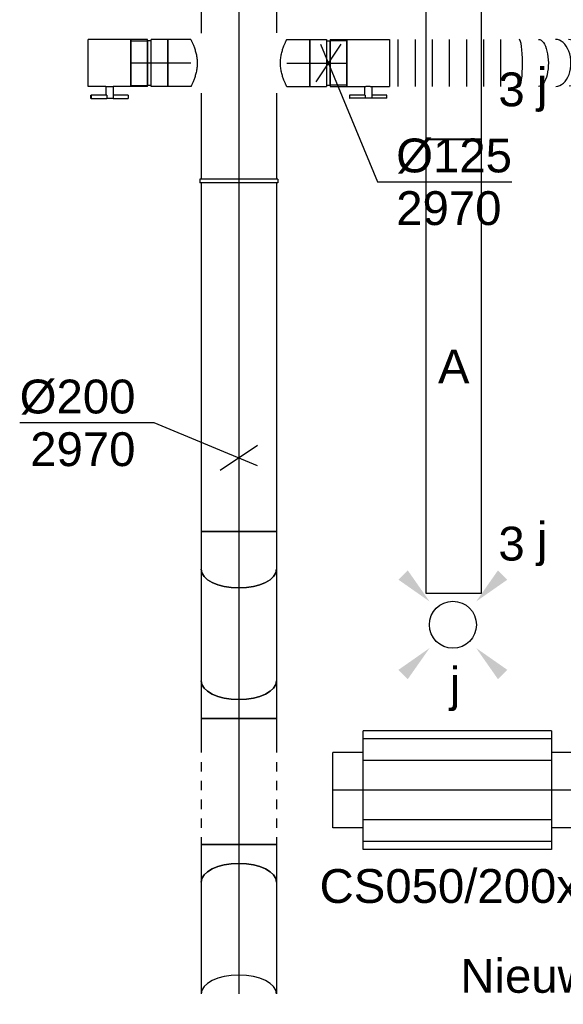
# Model space of a CAD drawing. Extents: x -238422 to 258194, y -34825 to 126331.
# Tile 233 of 239: x 133852 to 135297, y 21173 to 23791. Entities that reach past the tile are written whole.
import ezdxf
from ezdxf.enums import TextEntityAlignment as Align

# ---------------------------------------------------------------- set-up
doc = ezdxf.new("R2010")
doc.units = 0
doc.header["$LTSCALE"] = 50
doc.linetypes.add('CENTER2', pattern=[28.575000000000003, 19.05, -3.175, 3.175, -3.175])
doc.linetypes.add('STREEPJES', pattern=[0.1, 0.05, -0.05])
doc.layers.get('0').update_dxf_attribs({"linetype": 'CONTINUOUS'})
for name, color, linetype in [('EL6222--', 3, 'CONTINUOUS'), ('EL6311--', 3, 'CONTINUOUS'), ('WL570---_RETOUR', 112, 'CONTINUOUS'), ('WL570---_RETOUR_HL', 8, 'CONTINUOUS'), ('WL570---_TOEVOER', 3, 'CONTINUOUS'), ('WL570---_TOEVOER_HL', 8, 'CONTINUOUS'), ('WM570---_RETOUR', 1, 'CONTINUOUS'), ('WM570---_RETOUR_PR', 1, 'CONTINUOUS'), ('WM570---_TOEVOER', 1, 'CONTINUOUS'), ('WM570---_TOEVOER_PR', 1, 'CONTINUOUS')]:
    doc.layers.add(name, color=color, linetype=linetype)
doc.styles.add('BURO-018', font='ARIAL.TTF', dxfattribs={"height": 90})

# ---------------------------------------------------------------- blocks, each defined once
blk = doc.blocks.new('E00411')
at = {"color": 0, "linetype": 'Continuous'}
blk.add_circle((0, 0), 1.25, dxfattribs=at)
for points in [[(-2.891705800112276, 2.395768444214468), (-2.395768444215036, 2.891705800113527), (-1.237436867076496, 1.237436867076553)], [(2.395768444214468, 2.891705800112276), (2.891705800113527, 2.395768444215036), (1.237436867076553, 1.237436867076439)], [(-2.395768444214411, -2.891705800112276), (-2.89170580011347, -2.395768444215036), (-1.237436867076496, -1.237436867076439)], [(2.89170580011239, -2.395768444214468), (2.395768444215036, -2.891705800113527), (1.237436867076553, -1.237436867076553)]]:
    blk.add_solid(points, dxfattribs=at)
at = {"color": 0, "linetype": 'Continuous', "style": 'BURO-018'}
for tag, height, p in [('E_SLET1', 1.8, (-2.842e-13, 4.641705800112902)), ('E_GROEP', 1.799999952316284, (0, 0)), ('E_GKAST', 1.799999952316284, (0, 0))]:
    blk.add_attdef(tag, text='', height=height, dxfattribs=at).set_placement(p, align=Align.MIDDLE)
at = {"color": 0, "linetype": 'Continuous', "style": 'BURO-018', "flags": 1}
for tag in ['E_MATCODE', 'E_SGROEP']:
    blk.add_attdef(tag, text='', height=1.799999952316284, dxfattribs=at).set_placement((0, 0), align=Align.MIDDLE)
blk = doc.blocks.new('E001611207146')
at = {"color": 0}
for p, q in [((-12.07, -1.46), (-12.07, 1.46)), ((-12.07, 1.46), (12.07, 1.46)), ((12.07, 1.46), (12.07, -1.46)), ((12.07, -1.46), (-12.07, -1.46))]:
    blk.add_line(p, q, dxfattribs=at)
at = {"color": 0, "linetype": 'Continuous', "style": 'BURO-018'}
for tag, p in [('E_GKAST', (0, 8)), ('E_GROEP', (0, 5)), ('E_SGROEP', (4.5, 5)), ('E_ARMCODE', (0, 0)), ('E_SLET', (4.5, -3))]:
    blk.add_attdef(tag, text='', height=1.8, dxfattribs=at).set_placement(p, align=Align.MIDDLE)
blk = doc.blocks.new('*U220')
at = {"color": 0, "ltscale": 10}
for p, q in [((7.275957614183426e-12, 100, -2970.000000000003), (775.2484335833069, 99.9999999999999, -2970.000000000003)), ((7.275957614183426e-12, -100, -2970.000000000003), (7.300450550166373e-12, 100, -2970.000000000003)), ((815.2484335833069, 100, -2970.000000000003), (1255.230547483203, 99.99999999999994, -2970.000000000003)), ((1755.230547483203, 100, -2970.000000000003), (1835.768125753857, 99.99999999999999, -2970.000000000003)), ((1835.768125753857, 100, -2970.000000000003), (1835.768125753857, -100, -2970.000000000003)), ((7.275957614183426e-12, -100, -2970.000000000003), (1255.230547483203, -100.0000000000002, -2970.000000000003)), ((1755.230547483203, -100, -2970.000000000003), (1835.768125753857, -100, -2970.000000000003))]:
    blk.add_line(p, q, dxfattribs=at)
at = {"layer": 'WL570---_RETOUR_HL', "linetype": 'CENTER2'}
blk.add_line((7.275957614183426e-12, 0, -2970.000000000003), (1835.768125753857, -2.248167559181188e-13, -2970.000000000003), dxfattribs=at)
at = {"layer": 'WM570---_RETOUR_PR', "color": 1, "style": 'BURO-018'}
blk.add_attdef('POSNR', text='', height=90, dxfattribs=at).set_placement((0, 0), align=Align.MIDDLE)
blk = doc.blocks.new('*U222')
at = {"color": 2, "ltscale": 10}
for p, q in [((-249.9999999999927, 157.5, -2970.000000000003), (250.0000000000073, 157.4999999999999, -2970.000000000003)), ((-249.9999999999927, -157.5, -2970.000000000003), (-249.9999999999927, 157.5, -2970.000000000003)), ((250.0000000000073, 157.5, -2970.000000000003), (250.0000000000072, -157.5, -2970.000000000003)), ((-249.9999999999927, 136.3990010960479, -2970.000000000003), (250.0000000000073, 136.3990010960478, -2970.000000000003)), ((-249.9999999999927, 78.75, -2970.000000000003), (250.0000000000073, 78.74999999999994, -2970.000000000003)), ((-249.9999999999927, 0, -2970.000000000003), (250.0000000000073, -6.123233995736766e-14, -2970.000000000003)), ((-249.9999999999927, -78.75, -2970.000000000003), (250.0000000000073, -78.75000000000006, -2970.000000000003)), ((-249.9999999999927, -136.3990010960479, -2970.000000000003), (250.0000000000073, -136.3990010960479, -2970.000000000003)), ((-249.9999999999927, -157.5, -2970.000000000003), (250.0000000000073, -157.5000000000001, -2970.000000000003))]:
    blk.add_line(p, q, dxfattribs=at)
at = {"layer": 'WL570---_TOEVOER_HL', "linetype": 'CENTER2'}
blk.add_line((-249.9999999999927, 0, -2970.000000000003), (250.0000000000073, -6.123233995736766e-14, -2970.000000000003), dxfattribs=at)
at = {"layer": 'WM570---_TOEVOER_PR', "color": 1, "style": 'BURO-018'}
blk.add_attdef('POSNR', text='', height=90, dxfattribs=at).set_placement((0, 0), align=Align.MIDDLE)
blk = doc.blocks.new('*U224')
at = {"color": 0, "ltscale": 10}
for p, q in [((-53.59999999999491, 100.0000000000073, -2970), (-27.26450778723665, 100.0000000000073, -2970)), ((-53.59999999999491, -99.99999999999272, -2970), (-53.59999999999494, 100.0000000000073, -2970)), ((-27.26450778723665, 100.0000000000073, -2970), (23.61175636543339, 100.0000000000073, -2970)), ((23.61175636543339, 100.0000000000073, -2970), (46.41896164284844, 100.0000000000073, -2970)), ((-53.59999999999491, -99.99999999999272, -2970), (-27.26450778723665, -99.99999999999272, -2970)), ((-27.26450778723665, -99.99999999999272, -2970), (23.61175636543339, -99.99999999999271, -2970)), ((23.61175636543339, -99.99999999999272, -2970), (46.41896164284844, -99.99999999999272, -2970))]:
    blk.add_line(p, q, dxfattribs=at)
at = {"color": 0, "ltscale": 10, "extrusion": (3.233259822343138e-33, 5.199478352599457e-49, -1)}
blk.add_ellipse((46.41896164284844, 7.275957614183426e-12, -2970), major_axis=(-1.608122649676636e-14, 100), ratio=0.4999999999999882, start_param=0, end_param=3.141592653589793, dxfattribs=at)
at = {"layer": 'WL570---_TOEVOER_HL', "linetype": 'CENTER2'}
blk.add_line((-53.59999999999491, 7.275957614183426e-12, -2970), (46.41896164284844, 7.292041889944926e-12, -2970), dxfattribs=at)
at = {"layer": 'WM570---_TOEVOER_PR', "color": 1, "style": 'BURO-018'}
blk.add_attdef('POSNR', text='', height=90, dxfattribs=at).set_placement((0, 0), align=Align.MIDDLE)
blk = doc.blocks.new('*U225')
at = {"color": 0, "ltscale": 10}
for p, q in [((3.637978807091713e-12, 100.0000000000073, -2943.199999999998), (296.8735084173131, 100.0000000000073, -2943.199999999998)), ((3.637978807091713e-12, -99.99999999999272, -2943.199999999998), (296.8735084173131, -99.99999999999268, -2943.199999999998))]:
    blk.add_line(p, q, dxfattribs=at)
blk.add_ellipse((3.637978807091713e-12, 7.275957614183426e-12, -2943.199999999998), major_axis=(-1.608122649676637e-14, 100), ratio=0.5000000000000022, start_param=3.141592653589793, end_param=6.283185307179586, dxfattribs=at)
at = {"color": 0, "ltscale": 10, "extrusion": (-1.982164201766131e-48, 1.232595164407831e-32, -1)}
blk.add_ellipse((296.8735084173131, 7.275957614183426e-12, -2943.199999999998), major_axis=(-1.608122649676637e-14, 100), ratio=0.5000000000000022, start_param=0, end_param=3.141592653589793, dxfattribs=at)
at = {"layer": 'WL570---_TOEVOER_HL', "linetype": 'CENTER2'}
blk.add_line((3.637978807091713e-12, 7.275957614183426e-12, -2943.199999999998), (296.8735084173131, 7.323698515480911e-12, -2943.199999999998), dxfattribs=at)
at = {"layer": 'WM570---_TOEVOER_PR', "color": 1, "style": 'BURO-018'}
blk.add_attdef('POSNR', text='', height=90, dxfattribs=at).set_placement((0, 0), align=Align.MIDDLE)
blk = doc.blocks.new('*U226')
at = {"color": 0, "ltscale": 10}
for p, q in [((-46.41896164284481, 100, -2744.999999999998), (-23.61175636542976, 100, -2744.999999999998)), ((-23.61175636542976, 100, -2744.999999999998), (27.26450778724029, 100, -2744.999999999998)), ((27.26450778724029, 100, -2744.999999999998), (53.59999999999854, 100, -2744.999999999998)), ((53.59999999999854, 100, -2744.999999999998), (53.59999999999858, -100, -2744.999999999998)), ((-46.41896164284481, -100, -2744.999999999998), (-23.61175636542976, -100, -2744.999999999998)), ((-23.61175636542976, -100, -2744.999999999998), (27.26450778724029, -99.99999999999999, -2744.999999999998)), ((27.26450778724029, -100, -2744.999999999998), (53.59999999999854, -100, -2744.999999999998))]:
    blk.add_line(p, q, dxfattribs=at)
blk.add_ellipse((-46.41896164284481, 0, -2744.999999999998), major_axis=(-1.608122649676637e-14, 100), ratio=0.4999999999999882, start_param=3.141592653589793, end_param=6.283185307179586, dxfattribs=at)
at = {"layer": 'WL570---_TOEVOER_HL', "linetype": 'CENTER2'}
blk.add_line((-46.41896164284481, 0, -2744.999999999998), (53.59999999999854, 1.608427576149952e-14, -2744.999999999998), dxfattribs=at)
at = {"layer": 'WM570---_TOEVOER_PR', "color": 1, "style": 'BURO-018'}
blk.add_attdef('POSNR', text='', height=90, dxfattribs=at).set_placement((0, 0), align=Align.MIDDLE)
blk = doc.blocks.new('*U227')
at = {"color": 0, "ltscale": 10}
for p, q in [((3.637978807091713e-12, 100.0000000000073, -2745), (65.88166332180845, 100.0000000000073, -2745)), ((3.637978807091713e-12, -99.99999999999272, -2745), (3.60581635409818e-12, 100.0000000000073, -2745)), ((315.8816633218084, 100.0000000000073, -2745), (335.5357634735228, 100.0000000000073, -2745)), ((335.5357634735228, 100.0000000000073, -2745), (335.5357634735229, -99.99999999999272, -2745)), ((3.637978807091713e-12, -99.99999999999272, -2745), (65.88166332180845, -99.99999999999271, -2745)), ((315.8816633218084, -99.99999999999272, -2745), (335.5357634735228, -99.99999999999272, -2745))]:
    blk.add_line(p, q, dxfattribs=at)
at = {"color": 8, "linetype": 'STREEPJES', "ltscale": 10}
for p, q in [((65.88166332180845, 100.0000000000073, -2745), (315.8816633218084, 100.0000000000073, -2745)), ((65.88166332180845, -99.99999999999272, -2745), (315.8816633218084, -99.99999999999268, -2745))]:
    blk.add_line(p, q, dxfattribs=at)
at = {"layer": 'WL570---_TOEVOER_HL', "linetype": 'CENTER2'}
blk.add_line((3.637978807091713e-12, 7.275957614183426e-12, -2745), (335.5357634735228, 7.329915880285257e-12, -2745), dxfattribs=at)
at = {"layer": 'WM570---_TOEVOER_PR', "color": 1, "style": 'BURO-018'}
blk.add_attdef('POSNR', text='', height=90, dxfattribs=at).set_placement((0, 0), align=Align.MIDDLE)
blk = doc.blocks.new('*U228')
at = {"color": 0, "ltscale": 10}
for p, q in [((-53.59999999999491, 100.0000000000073, -2745), (-27.26450778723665, 100.0000000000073, -2745)), ((-53.59999999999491, -99.99999999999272, -2745), (-53.59999999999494, 100.0000000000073, -2745)), ((-27.26450778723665, 100.0000000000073, -2745), (23.61175636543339, 100.0000000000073, -2745)), ((23.61175636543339, 100.0000000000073, -2745), (46.41896164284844, 100.0000000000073, -2745)), ((-53.59999999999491, -99.99999999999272, -2745), (-27.26450778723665, -99.99999999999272, -2745)), ((-27.26450778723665, -99.99999999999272, -2745), (23.61175636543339, -99.99999999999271, -2745)), ((23.61175636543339, -99.99999999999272, -2745), (46.41896164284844, -99.99999999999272, -2745))]:
    blk.add_line(p, q, dxfattribs=at)
blk.add_ellipse((46.41896164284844, 7.275957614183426e-12, -2745), major_axis=(1.608122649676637e-14, -100), ratio=0.4999999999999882, start_param=3.141592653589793, end_param=6.283185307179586, dxfattribs=at)
at = {"layer": 'WL570---_TOEVOER_HL', "linetype": 'CENTER2'}
blk.add_line((-53.59999999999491, 7.275957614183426e-12, -2745), (46.41896164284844, 7.292041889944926e-12, -2745), dxfattribs=at)
at = {"layer": 'WM570---_TOEVOER_PR', "color": 1, "style": 'BURO-018'}
blk.add_attdef('POSNR', text='', height=90, dxfattribs=at).set_placement((0, 0), align=Align.MIDDLE)
blk = doc.blocks.new('*U229')
at = {"color": 0, "ltscale": 10}
for p, q in [((3.637978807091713e-12, 100.0000000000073, -2771.800000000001), (296.8735084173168, 100.0000000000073, -2771.800000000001)), ((3.637978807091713e-12, -99.99999999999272, -2771.800000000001), (296.8735084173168, -99.99999999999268, -2771.800000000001))]:
    blk.add_line(p, q, dxfattribs=at)
at = {"color": 0, "ltscale": 10, "extrusion": (0, 0, -1)}
blk.add_ellipse((3.637978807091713e-12, 7.275957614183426e-12, -2771.800000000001), major_axis=(1.608122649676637e-14, -100), ratio=0.4999999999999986, start_param=0, end_param=3.141592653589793, dxfattribs=at)
at = {"color": 0, "ltscale": 10}
blk.add_ellipse((296.8735084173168, 7.275957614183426e-12, -2771.800000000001), major_axis=(1.608122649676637e-14, -100), ratio=0.4999999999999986, start_param=3.141592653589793, end_param=6.283185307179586, dxfattribs=at)
at = {"layer": 'WL570---_TOEVOER_HL', "linetype": 'CENTER2'}
blk.add_line((3.637978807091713e-12, 7.275957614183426e-12, -2771.800000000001), (296.8735084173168, 7.323698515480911e-12, -2771.800000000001), dxfattribs=at)
at = {"layer": 'WM570---_TOEVOER_PR', "color": 1, "style": 'BURO-018'}
blk.add_attdef('POSNR', text='', height=90, dxfattribs=at).set_placement((0, 0), align=Align.MIDDLE)
blk = doc.blocks.new('*U247')
at = {"color": 0, "ltscale": 10}
for p, q in [((7.275957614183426e-12, 100, -2970.000000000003), (430.1719951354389, 99.99999999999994, -2970.000000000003)), ((7.275957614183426e-12, -83.0416694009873, -2970.000000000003), (7.298373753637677e-12, 100, -2970.000000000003)), ((7.275957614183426e-12, -100, -2970.000000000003), (7.277578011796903e-12, -86.76844936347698, -2970.000000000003)), ((7.275957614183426e-12, -100, -2970.000000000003), (430.1719951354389, -100.0000000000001, -2970.000000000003))]:
    blk.add_line(p, q, dxfattribs=at)
at = {"color": 8, "linetype": 'STREEPJES', "ltscale": 10}
blk.add_line((7.275957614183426e-12, -86.76844936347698, -2970.000000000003), (7.276414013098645e-12, -83.0416694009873, -2970.000000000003), dxfattribs=at)
at = {"layer": 'WL570---_TOEVOER_HL', "linetype": 'CENTER2'}
blk.add_line((7.275957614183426e-12, 0, -2970.000000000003), (430.1719951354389, -5.268087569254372e-14, -2970.000000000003), dxfattribs=at)
at = {"layer": 'WM570---_TOEVOER_PR', "color": 1, "style": 'BURO-018'}
blk.add_attdef('POSNR', text='', height=90, dxfattribs=at).set_placement((0, 0), align=Align.MIDDLE)
blk = doc.blocks.new('*U1207')
at = {"color": 0, "ltscale": 10}
for p, q in [((3.637978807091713e-12, 100, -2970), (341.3387026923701, 100.0000000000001, -2970)), ((3.637978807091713e-12, -100, -2970), (3.60581635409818e-12, 100, -2970)), ((501.3387026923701, 100, -2970), (729.8158150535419, 100, -2970)), ((3.637978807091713e-12, -100, -2970), (341.6806276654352, -99.99999999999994, -2970)), ((501.6806276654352, -100, -2970), (729.8158150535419, -99.99999999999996, -2970))]:
    blk.add_line(p, q, dxfattribs=at)
at = {"layer": 'WL570---_TOEVOER_HL', "linetype": 'CENTER2'}
blk.add_line((3.637978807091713e-12, 0, -2970), (729.8158150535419, 1.17363334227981e-13, -2970), dxfattribs=at)
at = {"layer": 'WM570---_TOEVOER_PR', "color": 1, "style": 'BURO-018'}
blk.add_attdef('POSNR', text='', height=90, dxfattribs=at).set_placement((0, 0), align=Align.MIDDLE)
blk = doc.blocks.new('*U1214')
at = {"color": 0, "ltscale": 10}
for p, q in [((-4.999999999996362, 104, -2970), (5.000000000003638, 104, -2970)), ((-4.999999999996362, 104, -2970), (-4.999999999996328, -104, -2970)), ((-4.999999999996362, 104, -2970), (-4.999999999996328, -104, -2970)), ((5.000000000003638, 104, -2970), (5.000000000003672, -104, -2970)), ((5.000000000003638, 104, -2970), (5.000000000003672, -104, -2970)), ((-4.999999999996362, -104, -2970), (5.000000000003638, -104, -2970))]:
    blk.add_line(p, q, dxfattribs=at)
at = {"layer": 'WL570---_TOEVOER_HL', "linetype": 'CENTER2'}
blk.add_line((-4.999999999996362, 0, -2970), (5.000000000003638, 1.608122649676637e-15, -2970), dxfattribs=at)
at = {"layer": 'WM570---_TOEVOER_PR', "color": 1, "style": 'BURO-018'}
blk.add_attdef('POSNR', text='', height=90, dxfattribs=at).set_placement((0, 0), align=Align.MIDDLE)
blk = doc.blocks.new('*U1217')
at = {"color": 0, "ltscale": 10}
for p, q in [((3.637978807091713e-12, 100, -2970), (927.3098052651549, 100.0000000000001, -2970)), ((927.3098052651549, 100.0000000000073, -2970), (927.3098052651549, -99.99999999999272, -2970)), ((3.637978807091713e-12, -100, -2970), (927.3098052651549, -99.99999999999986, -2970))]:
    blk.add_line(p, q, dxfattribs=at)
at = {"layer": 'WL570---_TOEVOER_HL', "linetype": 'CENTER2'}
blk.add_line((3.637978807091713e-12, 0, -2970), (927.3098052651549, 1.491227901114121e-13, -2970), dxfattribs=at)
at = {"layer": 'WM570---_TOEVOER_PR', "color": 1, "style": 'BURO-018'}
blk.add_attdef('POSNR', text='', height=90, dxfattribs=at).set_placement((0, 0), align=Align.MIDDLE)
blk = doc.blocks.new('*U1218')
at = {"layer": 'WM570---_TOEVOER', "color": 0, "ltscale": 10}
for p, q in [((-224.6244438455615, 93.2881402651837), (-582.196067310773, 93.2881402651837)), ((49.99999999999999, -20.76535809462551), (-224.6244438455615, 93.2881402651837)), ((50.00000000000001, 33.37520060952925), (-50.00000000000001, -33.37520060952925))]:
    blk.add_line(p, q, dxfattribs=at)
at = {"layer": 'WM570---_TOEVOER', "color": 0, "style": 'BURO-018'}
for s, p in [('%%c200', (-582.196067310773, 118.2881402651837)), ('2970', (-554.3243074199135, -21.7118597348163))]:
    blk.add_text(s, height=90, dxfattribs=at).set_placement(p)
blk = doc.blocks.new('*U1340')
at = {"color": 0, "ltscale": 10}
for p, q in [((7.275957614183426e-12, 62.5, -2970), (60.30000000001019, 62.49999999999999, -2970)), ((60.30000000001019, 62.5, -2970), (60.30000000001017, -62.5, -2970)), ((7.275957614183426e-12, -62.5, -2970), (60.30000000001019, -62.50000000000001, -2970))]:
    blk.add_line(p, q, dxfattribs=at)
blk.add_spline([(-0.1600247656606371, -62.17933271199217, -2970), (-0.6347537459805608, -61.22062132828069, -2970), (-1.408217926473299, -59.63370352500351, -2970), (-2.454035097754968, -57.43486322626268, -2970), (-3.735793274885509, -54.64666350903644, -2970), (-5.207656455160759, -51.29771507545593, -2970), (-6.815261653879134, -47.422382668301, -2970), (-8.496992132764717, -43.0604324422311, -2970), (-10.18571834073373, -38.25662390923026, -2970), (-11.81108635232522, -33.06025064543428, -2970), (-13.30239258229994, -27.52463447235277, -2970), (-14.59200417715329, -21.70657830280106, -2970), (-15.61916637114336, -15.66578326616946, -2970), (-16.33389781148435, -9.464236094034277, -2970), (-16.70055008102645, -3.16557305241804, -2970), (-16.70055008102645, 3.16557305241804, -2970), (-16.33389781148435, 9.464236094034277, -2970), (-15.61916637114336, 15.66578326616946, -2970), (-14.59200417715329, 21.70657830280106, -2970), (-13.30239258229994, 27.52463447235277, -2970), (-11.81108635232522, 33.06025064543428, -2970), (-10.18571834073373, 38.25662390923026, -2970), (-8.496992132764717, 43.0604324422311, -2970), (-6.815261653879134, 47.422382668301, -2970), (-5.207656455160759, 51.29771507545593, -2970), (-3.735793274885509, 54.64666350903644, -2970), (-2.454035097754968, 57.43486322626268, -2970), (-1.408217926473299, 59.63370352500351, -2970), (-0.6347537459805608, 61.22062132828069, -2970), (-0.1600247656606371, 62.17933271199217, -2970), (7.275957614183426e-12, 62.5, -2970)], degree=3, dxfattribs=at)
at = {"layer": 'WL570---_TOEVOER_HL', "linetype": 'CENTER2'}
blk.add_line((7.275957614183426e-12, 0, -2970), (60.30000000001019, -7.384620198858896e-15, -2970), dxfattribs=at)
at = {"layer": 'WM570---_TOEVOER_PR', "color": 1, "style": 'BURO-018'}
blk.add_attdef('POSNR', text='', height=90, dxfattribs=at).set_placement((0, 0), align=Align.MIDDLE)
blk = doc.blocks.new('*U1341')
at = {"color": 0, "ltscale": 10}
for p, q in [((-49.29999999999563, 62.5, -2970), (-4.999999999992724, 62.49999999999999, -2970)), ((-49.29999999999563, 62.5, -2970), (-49.29999999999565, -62.5, -2970)), ((-4.999999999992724, 62.5, -2970), (-4.999999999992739, -62.5, -2970)), ((-4.999999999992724, 59.375, -2970), (5.000000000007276, 59.375, -2970)), ((5.000000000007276, 62.5, -2970), (49.30000000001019, 62.49999999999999, -2970)), ((5.000000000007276, 62.5, -2970), (5.000000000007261, -62.5, -2970)), ((49.30000000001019, 62.5, -2970), (49.30000000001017, -62.5, -2970)), ((-49.29999999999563, -62.5, -2970), (-4.999999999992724, -62.50000000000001, -2970)), ((-4.999999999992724, -59.375, -2970), (5.000000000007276, -59.375, -2970)), ((5.000000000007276, -62.5, -2970), (49.30000000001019, -62.50000000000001, -2970))]:
    blk.add_line(p, q, dxfattribs=at)
at = {"layer": 'WL570---_TOEVOER_HL', "linetype": 'CENTER2'}
blk.add_line((-49.29999999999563, 0, -2970), (49.30000000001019, -1.207501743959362e-14, -2970), dxfattribs=at)
at = {"layer": 'WM570---_TOEVOER_PR', "color": 1, "style": 'BURO-018'}
blk.add_attdef('POSNR', text='', height=90, dxfattribs=at).set_placement((0, 0), align=Align.MIDDLE)
blk = doc.blocks.new('*U1342')
at = {"color": 0, "ltscale": 10}
for p, q in [((0, 62.5, -2970), (60.30000000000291, 62.5, -2970)), ((60.30000000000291, 62.5, -2970), (60.30000000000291, -62.5, -2970)), ((0, -62.5, -2970), (60.30000000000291, -62.5, -2970))]:
    blk.add_line(p, q, dxfattribs=at)
blk.add_spline([(-0.160024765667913, -62.17933271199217, -2970), (-0.6347537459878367, -61.22062132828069, -2970), (-1.408217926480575, -59.63370352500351, -2970), (-2.454035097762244, -57.43486322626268, -2970), (-3.735793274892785, -54.64666350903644, -2970), (-5.207656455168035, -51.29771507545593, -2970), (-6.815261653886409, -47.422382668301, -2970), (-8.496992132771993, -43.0604324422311, -2970), (-10.185718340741, -38.25662390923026, -2970), (-11.8110863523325, -33.06025064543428, -2970), (-13.30239258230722, -27.52463447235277, -2970), (-14.59200417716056, -21.70657830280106, -2970), (-15.61916637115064, -15.66578326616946, -2970), (-16.33389781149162, -9.464236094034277, -2970), (-16.70055008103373, -3.16557305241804, -2970), (-16.70055008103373, 3.16557305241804, -2970), (-16.33389781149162, 9.464236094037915, -2970), (-15.61916637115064, 15.66578326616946, -2970), (-14.59200417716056, 21.70657830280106, -2970), (-13.30239258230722, 27.52463447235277, -2970), (-11.8110863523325, 33.06025064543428, -2970), (-10.185718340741, 38.25662390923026, -2970), (-8.496992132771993, 43.0604324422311, -2970), (-6.815261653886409, 47.422382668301, -2970), (-5.207656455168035, 51.29771507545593, -2970), (-3.735793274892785, 54.64666350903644, -2970), (-2.454035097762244, 57.43486322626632, -2970), (-1.408217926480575, 59.63370352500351, -2970), (-0.6347537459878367, 61.22062132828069, -2970), (-0.160024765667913, 62.17933271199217, -2970), (0, 62.5, -2970)], degree=3, dxfattribs=at)
at = {"layer": 'WL570---_TOEVOER_HL', "linetype": 'CENTER2'}
blk.add_line((0, 0, -2970), (60.30000000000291, 0, -2970), dxfattribs=at)
at = {"layer": 'WM570---_TOEVOER_PR', "color": 1, "style": 'BURO-018'}
blk.add_attdef('POSNR', text='', height=90, dxfattribs=at).set_placement((0, 0), align=Align.MIDDLE)
blk = doc.blocks.new('*U1343')
at = {"color": 0, "ltscale": 10}
for p, q in [((-49.30000000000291, 62.5, -2970), (-5, 62.5, -2970)), ((-49.30000000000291, 62.5, -2970), (-49.30000000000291, -62.5, -2970)), ((-5, 62.5, -2970), (-5, -62.5, -2970)), ((-5, 59.375, -2970), (5, 59.375, -2970)), ((5, 62.5, -2970), (49.30000000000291, 62.5, -2970)), ((5, 62.5, -2970), (5, -62.5, -2970)), ((49.30000000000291, 62.5, -2970), (49.30000000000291, -62.5, -2970)), ((-49.30000000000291, -62.5, -2970), (-5, -62.5, -2970)), ((-5, -59.375, -2970), (5, -59.375, -2970)), ((5, -62.5, -2970), (49.30000000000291, -62.5, -2970))]:
    blk.add_line(p, q, dxfattribs=at)
at = {"layer": 'WL570---_TOEVOER_HL', "linetype": 'CENTER2'}
blk.add_line((-49.30000000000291, 0, -2970), (49.30000000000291, 0, -2970), dxfattribs=at)
at = {"layer": 'WM570---_TOEVOER_PR', "color": 1, "style": 'BURO-018'}
blk.add_attdef('POSNR', text='', height=90, dxfattribs=at).set_placement((0, 0), align=Align.MIDDLE)
blk = doc.blocks.new('*U1344')
at = {"color": 2, "ltscale": 10}
for p, q in [((-9.408333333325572, 93.75, -2970), (-49.40796737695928, 93.75, -2970)), ((-49.40796737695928, 85.4166666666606, -2970), (-49.40796737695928, 93.75, -2970)), ((-49.40796737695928, 85.4166666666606, -2970), (-9.408333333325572, 85.4166666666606, -2970)), ((-9.408333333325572, 62.5, -2970), (-9.408333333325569, 93.75, -2970)), ((-9.408333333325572, 93.75, -2970), (7.57692870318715, 93.75, -2970)), ((7.57692870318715, 85.4166666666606, -2970), (7.576928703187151, 93.75, -2970)), ((48.36630071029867, 93.75, -2970), (7.576928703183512, 93.75, -2970)), ((7.57692870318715, 85.4166666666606, -2970), (48.36630071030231, 85.4166666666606, -2970)), ((9.408333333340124, 62.5, -2970), (9.408333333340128, 85.4166666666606, -2970)), ((48.36630071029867, 93.75, -2970), (49.40796737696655, 93.75000000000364, -2970)), ((48.36630071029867, 85.4166666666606, -2970), (48.36630071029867, 93.75, -2970)), ((49.40796737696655, 85.41666666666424, -2970), (48.36630071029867, 85.4166666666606, -2970)), ((49.40796737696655, 93.75000000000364, -2970), (49.40796737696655, 85.41666666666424, -2970)), ((-56.44999999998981, 59.375, -2970), (-100.7499999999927, 59.37500000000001, -2970)), ((-100.7499999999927, -59.375, -2970), (-100.7499999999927, 59.375, -2970)), ((-56.44999999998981, 62.5, -2970), (-9.408333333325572, 62.49999999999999, -2970)), ((-56.44999999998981, -62.5, -2970), (-56.4499999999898, 62.5, -2970)), ((9.408333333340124, 62.5, -2970), (56.450000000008, 62.49999999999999, -2970)), ((56.45000000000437, 62.5, -2970), (56.45000000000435, -62.5, -2970)), ((-56.44999999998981, -59.375, -2970), (-100.7499999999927, -59.37499999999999, -2970)), ((-56.44999999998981, -62.5, -2970), (56.450000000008, -62.50000000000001, -2970))]:
    blk.add_line(p, q, dxfattribs=at)
blk.add_spline([(9.360062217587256, 62.49275180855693, -2970), (9.215744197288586, 62.47129905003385, -2970), (8.976860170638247, 62.43650600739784, -2970), (8.645861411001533, 62.38977627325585, -2970), (8.226144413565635, 62.33299861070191, -2970), (7.722016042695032, 62.26847352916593, -2970), (7.138649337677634, 62.19882296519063, -2970), (6.482030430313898, 62.12688614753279, -2970), (5.758897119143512, 62.05560538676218, -2970), (4.976669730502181, 61.98790612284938, -2970), (4.143374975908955, 61.92657604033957, -2970), (3.267563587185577, 61.874148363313, -2970), (2.358222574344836, 61.83279451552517, -2970), (1.424683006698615, 61.8042311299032, -2970), (0.4765242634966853, 61.78964589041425, -2970), (-0.4765242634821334, 61.78964589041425, -2970), (-1.424683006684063, 61.8042311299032, -2970), (-2.358222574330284, 61.83279451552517, -2970), (-3.267563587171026, 61.874148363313, -2970), (-4.143374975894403, 61.92657604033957, -2970), (-4.976669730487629, 61.98790612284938, -2970), (-5.75889711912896, 62.05560538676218, -2970), (-6.482030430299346, 62.12688614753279, -2970), (-7.138649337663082, 62.19882296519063, -2970), (-7.722016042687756, 62.26847352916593, -2970), (-8.226144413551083, 62.33299861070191, -2970), (-8.645861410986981, 62.38977627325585, -2970), (-8.976860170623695, 62.43650600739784, -2970), (-9.215744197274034, 62.47129905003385, -2970), (-9.360062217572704, 62.49275180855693, -2970), (-9.408333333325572, 62.5, -2970)], degree=3, dxfattribs=at)
at = {"layer": 'WL570---_TOEVOER', "color": 1, "style": 'BURO-018'}
blk.add_attdef('I', text='', height=90, dxfattribs=at).set_placement((0, 0), align=Align.MIDDLE)
at = {"layer": 'WM570---_TOEVOER_PR', "color": 1, "style": 'BURO-018'}
blk.add_attdef('POSNR', text='', height=90, dxfattribs=at).set_placement((0, 0), align=Align.MIDDLE)
blk = doc.blocks.new('*U1346')
at = {"color": 2, "ltscale": 10}
for p, q in [((-56.44999999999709, 59.375, -2970), (-100.75, 59.375, -2970)), ((-100.75, -59.375, -2970), (-100.75, 59.375, -2970)), ((-56.44999999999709, 62.5, -2970), (56.44999999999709, 62.5, -2970)), ((-56.44999999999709, -62.5, -2970), (-56.44999999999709, 62.5, -2970)), ((56.44999999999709, 62.5, -2970), (56.44999999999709, -62.5, -2970)), ((-56.44999999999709, -59.375, -2970), (-100.75, -59.375, -2970)), ((-56.44999999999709, -62.5, -2970), (-9.408333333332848, -62.5, -2970)), ((-9.408333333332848, -62.5, -2970), (-9.408333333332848, -85.41666666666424, -2970)), ((9.408333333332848, -62.5, -2970), (9.408333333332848, -93.75, -2970)), ((9.408333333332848, -62.5, -2970), (56.44999999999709, -62.5, -2970)), ((-49.40796737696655, -85.41666666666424, -2970), (-49.40796737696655, -93.74999999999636, -2970)), ((-48.36630071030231, -85.41666666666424, -2970), (-49.40796737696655, -85.41666666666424, -2970)), ((-49.40796737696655, -93.74999999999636, -2970), (-48.36630071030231, -93.75, -2970)), ((-7.576928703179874, -85.41666666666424, -2970), (-48.36630071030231, -85.41666666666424, -2970)), ((-48.36630071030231, -93.75, -2970), (-48.36630071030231, -85.41666666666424, -2970)), ((-7.576928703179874, -93.75, -2970), (-48.36630071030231, -93.75, -2970)), ((-7.576928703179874, -85.41666666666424, -2970), (-7.576928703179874, -93.75, -2970)), ((9.408333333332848, -93.75, -2970), (-7.576928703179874, -93.75, -2970)), ((49.40796737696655, -85.41666666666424, -2970), (9.408333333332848, -85.41666666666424, -2970)), ((49.40796737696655, -93.75, -2970), (9.408333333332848, -93.75, -2970)), ((49.40796737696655, -93.75, -2970), (49.40796737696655, -85.41666666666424, -2970))]:
    blk.add_line(p, q, dxfattribs=at)
blk.add_spline([(-9.36006221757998, -62.49275180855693, -2970), (-9.21574419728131, -62.47129905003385, -2970), (-8.976860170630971, -62.43650600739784, -2970), (-8.645861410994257, -62.38977627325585, -2970), (-8.226144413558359, -62.33299861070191, -2970), (-7.722016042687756, -62.26847352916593, -2970), (-7.138649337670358, -62.19882296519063, -2970), (-6.482030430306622, -62.12688614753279, -2970), (-5.758897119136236, -62.05560538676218, -2970), (-4.976669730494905, -61.98790612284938, -2970), (-4.143374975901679, -61.92657604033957, -2970), (-3.267563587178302, -61.874148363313, -2970), (-2.35822257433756, -61.83279451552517, -2970), (-1.424683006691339, -61.8042311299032, -2970), (-0.4765242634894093, -61.78964589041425, -2970), (0.4765242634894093, -61.78964589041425, -2970), (1.424683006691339, -61.8042311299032, -2970), (2.35822257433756, -61.83279451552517, -2970), (3.267563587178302, -61.874148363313, -2970), (4.143374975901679, -61.92657604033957, -2970), (4.976669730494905, -61.98790612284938, -2970), (5.758897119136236, -62.05560538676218, -2970), (6.482030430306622, -62.12688614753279, -2970), (7.138649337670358, -62.19882296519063, -2970), (7.722016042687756, -62.26847352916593, -2970), (8.226144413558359, -62.33299861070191, -2970), (8.645861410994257, -62.38977627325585, -2970), (8.976860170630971, -62.43650600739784, -2970), (9.21574419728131, -62.47129905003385, -2970), (9.36006221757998, -62.49275180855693, -2970), (9.408333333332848, -62.5, -2970)], degree=3, dxfattribs=at)
at = {"layer": 'WL570---_TOEVOER', "color": 1, "style": 'BURO-018'}
blk.add_attdef('I', text='', height=90, dxfattribs=at).set_placement((0, 0), align=Align.MIDDLE)
at = {"layer": 'WM570---_TOEVOER_PR', "color": 1, "style": 'BURO-018'}
blk.add_attdef('POSNR', text='', height=90, dxfattribs=at).set_placement((0, 0), align=Align.MIDDLE)
blk = doc.blocks.new('*U1347')
at = {"color": 0, "ltscale": 10}
for p, q in [((0, 62.5, -2970), (0, -62.5, -2970)), ((22.7303209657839, 62.5, -2970), (22.7303209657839, -62.5, -2970)), ((68.19096289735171, 62.5, -2970), (68.19096289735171, -62.5, -2970)), ((113.6516048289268, 62.5, -2970), (113.6516048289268, -62.5, -2970)), ((159.1122467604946, 62.5, -2970), (159.1122467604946, -62.5, -2970)), ((204.5728886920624, 62.5, -2970), (204.5728886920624, -62.5, -2970)), ((250.0335306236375, 62.5, -2970), (250.0335306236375, -62.5, -2970)), ((295.4941725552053, 62.5, -2970), (295.4941725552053, -62.5, -2970)), ((666.7598483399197, 64.42865590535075, -2970), (666.7598483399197, -60.57134409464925, -2970))]:
    blk.add_line(p, q, dxfattribs=at)
for centre, major_axis, ratio, start_param, end_param in [((344.9629996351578, 0, -2970), (0.07161656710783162, -62.49999916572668), 0.1426007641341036, 0.0001634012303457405, 3.141756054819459), ((441.4284848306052, 0.3436281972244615, -2970), (0.4364538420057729, -62.49854534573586), 0.6570661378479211, 0.001297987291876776, 3.142890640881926), ((514.4487632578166, 1.294567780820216, -2970), (-0.8056942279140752, 62.4949446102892), 0.8453133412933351, 3.144917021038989, 6.279860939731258), ((591.7258307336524, 1.815582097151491, -2970), (-0.2281125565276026, 62.49963135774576), 0.4164335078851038, 3.14102710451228, 6.28261975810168)]:
    blk.add_ellipse(centre, major_axis=major_axis, ratio=ratio, start_param=start_param, end_param=end_param, dxfattribs=at)
at = {"color": 0, "ltscale": 10, "extrusion": (0, 0, -1)}
for centre, major_axis, ratio, start_param, end_param in [((396.3083145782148, 0.117669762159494, -2970), (-0.2281125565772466, 62.49963135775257), 0.416433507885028, 0.0005655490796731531, 3.142158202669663), ((476.7263556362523, 0.6598610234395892, -2970), (-0.8056942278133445, 62.49494461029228), 0.8453133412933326, 0.00332436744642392, 3.144917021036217), ((548.3679673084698, 1.598449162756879, -2970), (0.4364538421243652, -62.49854534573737), 0.65706613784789, 3.140294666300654, 6.281887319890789)]:
    blk.add_ellipse(centre, major_axis=major_axis, ratio=ratio, start_param=start_param, end_param=end_param, dxfattribs=at)
at = {"color": 0, "ltscale": 10, "extrusion": (0, 0, -0.9999999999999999)}
blk.add_ellipse((641.0656967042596, 1.928655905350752, -2970), major_axis=(0.07161656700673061, -62.49999916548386), ratio=0.1426007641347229, start_param=3.141429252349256, end_param=6.283021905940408, dxfattribs=at)
at = {"layer": 'WM570---_TOEVOER_PR', "color": 1, "style": 'BURO-018'}
blk.add_attdef('POSNR', text='', height=90, dxfattribs=at).set_placement((0, 0), align=Align.MIDDLE)
blk = doc.blocks.new('*U1349')
at = {"layer": 'WM570---_TOEVOER', "color": 0, "ltscale": 10}
for p, q in [((33.45218733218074, 50), (-33.45218733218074, -50)), ((-20.64067065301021, 50), (130.3856587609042, -315.8464687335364)), ((130.3856587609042, -315.8464687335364), (487.9572822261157, -315.8464687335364))]:
    blk.add_line(p, q, dxfattribs=at)
at = {"layer": 'WM570---_TOEVOER', "color": 0, "style": 'BURO-018'}
for s, p in [('%%c125', (180.3856587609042, -290.8464687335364)), ('2970', (180.3856587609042, -430.8464687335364))]:
    blk.add_text(s, height=90, dxfattribs=at).set_placement(p)
blk = doc.blocks.new('FGWT')
at = {"layer": 'EL6311--'}
ref = blk.add_blockref('E001611207146', (155426.5545706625, 24045.98514847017), dxfattribs=dict(at, xscale=50, yscale=50, zscale=50, rotation=270))
ref.add_attrib('E_ARMCODE', 'A', dxfattribs={"layer": '0', "color": 1, "linetype": 'Continuous', "height": 90, "style": 'BURO-018'}).set_placement((155426.5545706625, 24045.98514847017), align=Align.MIDDLE)
ref.add_attrib('E_SLET', 'j', dxfattribs={"layer": '0', "color": 1, "linetype": 'Continuous', "height": 90, "style": 'BURO-018'}).set_placement((155661.5400879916, 23576.31743646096), align=Align.MIDDLE)
ref.add_attrib('E_GROEP', '3', dxfattribs={"layer": '0', "color": 1, "linetype": 'Continuous', "height": 90, "style": 'BURO-018'}).set_placement((155580.1481375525, 23575.24973642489), align=Align.MIDDLE)
ref = blk.add_blockref('E001611207146', (155426.5545706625, 22838.1591762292), dxfattribs=dict(at, xscale=50, yscale=50, zscale=50, rotation=270))
ref.add_attrib('E_ARMCODE', 'A', dxfattribs={"layer": '0', "color": 1, "linetype": 'Continuous', "height": 90, "style": 'BURO-018'}).set_placement((155426.5545706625, 22838.1591762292), align=Align.MIDDLE)
ref.add_attrib('E_SLET', 'j', dxfattribs={"layer": '0', "color": 1, "linetype": 'Continuous', "height": 90, "style": 'BURO-018'}).set_placement((155661.5400879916, 22368.49146421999), align=Align.MIDDLE)
ref.add_attrib('E_GROEP', '3', dxfattribs={"layer": '0', "color": 1, "linetype": 'Continuous', "height": 90, "style": 'BURO-018'}).set_placement((155580.1481375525, 22367.42376418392), align=Align.MIDDLE)
ref = blk.add_blockref('E00411', (155424.2684717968, 22151.56189859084), dxfattribs=dict(at, xscale=50, yscale=50, zscale=50))
ref.add_attrib('E_SLET1', 'j', dxfattribs={"layer": '0', "color": 1, "linetype": 'Continuous', "height": 90, "style": 'BURO-018'}).set_placement((155430.0361164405, 21982.90303436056), align=Align.MIDDLE)
at = {"layer": 'WL570---_RETOUR', "rotation": 180}
blk.add_blockref('*U220', (156941.2857438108, 21711.71241871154, 2970.000000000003), dxfattribs=at)
at = {"layer": 'WL570---_TOEVOER'}
for name, p, rotation in [('*U1207', (154855.5821949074, 24066.63113405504, 2970), 270), ('*U1344', (154512.0321949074, 23644.95050638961, 2970), 180), ('*U1341', (154617.7821949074, 23644.95050638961, 2970), 180), ('*U1340', (154728.1821949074, 23644.95050638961, 2970), 180), ('*U1214', (154855.5821949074, 23331.8153190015, 2970), 270), ('*U1217', (154855.5821949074, 23326.8153190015, 2970), 270), ('*U224', (154855.5821949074, 22345.90551373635, 2970), 270), ('*U225', (154855.5821949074, 22299.48655209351, 2943.2), 270), ('*U226', (154855.5821949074, 21956.19408203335, 2745), 270), ('*U227', (154855.5821949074, 21902.59408203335, 2745), 270), ('*U222', (155436.0551963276, 21711.71241871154, 2970.000000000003), 180), ('*U247', (156116.227191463, 21711.71241871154, 2970.000000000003), 180), ('*U228', (154855.5821949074, 21513.45831855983, 2745), 270), ('*U229', (154855.5821949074, 21467.03935691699, 2771.8), 270)]:
    blk.add_blockref(name, p, dxfattribs=dict(at, rotation=rotation))
for name, p in [('*U1342', (154982.9821949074, 23645.29243136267, 2970)), ('*U1343', (155093.3821949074, 23645.29243136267, 2970)), ('*U1346', (155199.1321949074, 23645.29243136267, 2970)), ('*U1347', (155255.5821949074, 23645.29243136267, 2970))]:
    blk.add_blockref(name, p, dxfattribs=at)
at = {"layer": 'WM570---_TOEVOER'}
for name, p in [('*U1349', (155093.3821949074, 23645.29243136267, 2970)), ('*U1218', (154855.5821949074, 22595.19190234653, 2970))]:
    blk.add_blockref(name, p, dxfattribs=at)
at = {"layer": 'EL6222--', "color": 1, "style": 'BURO-018'}
blk.add_text('Nieuwe kabelgoot 150', height=90, dxfattribs=at).set_placement((155444.0907216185, 21173.15461461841))
at = {"layer": 'WM570---_RETOUR', "style": 'BURO-018'}
blk.add_text('CS050/200x500', height=90, dxfattribs=at).set_placement((155070.1282279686, 21412.02832526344))

msp = doc.modelspace()

# ---------------------------------------------------------------- block references
at = {"layer": 'EL6311--'}
msp.add_blockref('FGWT', (-20420.98216780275, 30.41304792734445), dxfattribs=at)

doc.saveas('drawing.dxf')
